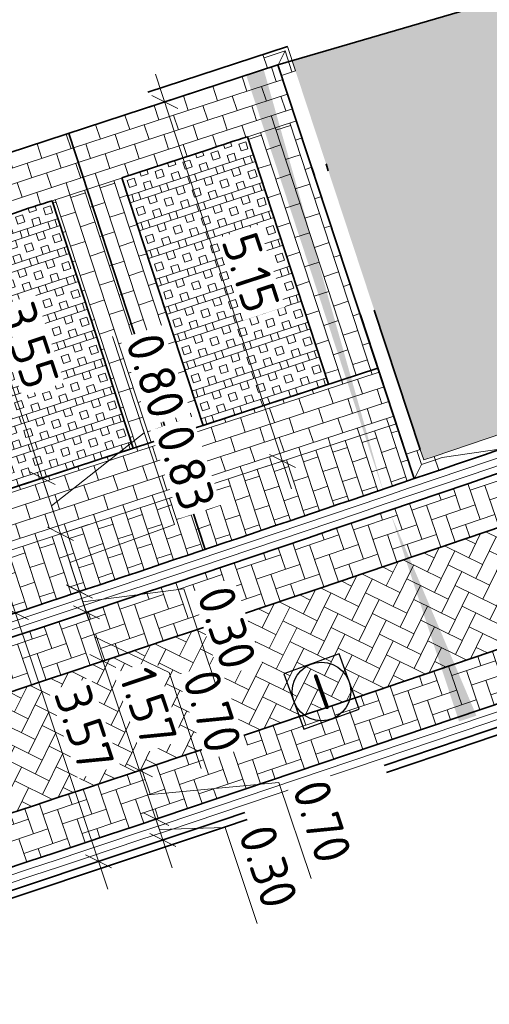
# Model space of a CAD drawing. Header units: metres. Extents: x 199937 to 201628, y 374508 to 375260.
# Tile 36 of 183: x 201196 to 201202, y 374723 to 374736. Entities that reach past the tile are written whole.
import ezdxf
from ezdxf.enums import TextEntityAlignment as Align

# ---------------------------------------------------------------- set-up
doc = ezdxf.new("R2010")
doc.units = ezdxf.units.M
doc.linetypes.add('VH-GELEIDEBAND', pattern=[6, 2, -2, 0, -2])
doc.linetypes.add('VH-OPSLUITBAND_100X200', pattern=[16, 8, -2, 4, -2])
for name, color, linetype, lineweight in [('N-WE-GR-BEPLANTING_CULTUUR-A', 92, 'Continuous', 0), ('N-WE-RI-ITR_RIOOLPUT-S', 84, 'Continuous', 25), ('N-WE-VH-DWARSHELLING-S', 7, 'Continuous', 25), ('N-WE-VH-GOOT-G', 170, 'Continuous', 35), ('N-WE-VH-KANTOPSLUITING_GELEIDEBAND_50 200-G', 20, 'VH-GELEIDEBAND', 35), ('N-WE-VH-KANTOPSLUITING_GELEIDEBAND_50 200_250_HOEKSTUK-S', 20, 'Continuous', 25), ('N-WE-VH-KANTOPSLUITING_GELEIDEBAND_50 200_250_INRITVERLOOPBAND-S', 20, 'Continuous', 25), ('N-WE-VH-KANTOPSLUITING_OPSLUITBAND_100X200-G', 150, 'VH-OPSLUITBAND_100X200', 35), ('N-WE-VH-KANTVERHARDING_STREKLAAG-G', 60, 'Continuous', 18), ('N-WE-VH-VERHARDING_BETONSTRAATSTEEN-G', 252, 'Continuous', 35), ('N-WE-VH-VERHARDING_GRASBETONSTEEN-A', 72, 'Continuous', 18), ('N-WE-VH-VERHARDING_GRASBETONSTEEN-G', 70, 'Continuous', 35), ('N-WE-VW-MARKERING_PARKEERVAK-G', 7, 'Continuous', 35), ('X-XX-AL-M', 7, 'Continuous', 18)]:
    doc.layers.add(name, color=color, linetype=linetype, lineweight=lineweight)
for name, color, linetype, lineweight, true_color in [('N-WE-GR-HAAG-G', 80, 'GR-HAAG1', 35, 0x3fff00), ('N-WE-VH-VERHARDING_BETONSTRAATSTEEN_HEIDE-A', 7, 'Continuous', 0, 0x986657), ('N-WE-VH-VERHARDING_BETONSTRAATSTEEN_ROOD-A', 7, 'Continuous', 0, 0xa92c0a)]:
    doc.layers.add(name, color=color, linetype=linetype, lineweight=lineweight, true_color=true_color)
doc.layers.add('X-XX-AL-HULPLIJN-G', color=7, linetype='Continuous', lineweight=18, plot=False)
doc.styles.add('NLCS-ISO', font='NLCS-ISO.ttf')
doc.styles.add('NLCS-ISO-ANNOTATIEF-T25', font='NLCS-ISO.ttf', dxfattribs={"height": 2.5})
doc.styles.add('NLCS-ISO-M200-T25', font='NLCS-ISO.ttf', dxfattribs={"height": 0.5})
doc.linetypes.add('GR-HAAG1', pattern='A,6,[176,NLCS.shx,S=0.125,R=0,X=0,Y=0],-2', length=8)
doc.dimstyles.new('NLCS-ANNOTATIEF-T25-SCHRAP_L2_H1', dxfattribs={"dimtxt": 2.5, "dimasz": 1.4, "dimexe": 2, "dimexo": 2, "dimgap": 0.7, "dimtad": 1, "dimzin": 0, "dimdsep": 46, "dimtxsty": 'NLCS-ISO-ANNOTATIEF-T25', "dimblk": 'OBLIQUE', "dimcen": 0, "dimdle": 2, "dimclrd": 256, "dimclre": 256, "dimclrt": 256, "dimadec": 1, "dimazin": 0, "dimtfac": 1, "dimtdec": 3, "dimtofl": 0, "dimtmove": 0, "dimatfit": 3, "dimldrblk": 'OBLIQUE', "dimfxl": 2, "dimfxlon": 1, "dimtfillclr": 256, "dimtolj": 1, "dimtzin": 0, "dimlwd": -1, "dimlwe": -1, "dimarcsym": 0})
doc.dimstyles.new('NLCS-M200-T25-SCHRAP_L2_H1', dxfattribs={"dimscale": 0.2, "dimtxt": 2.5, "dimasz": 1.4, "dimexe": 2, "dimexo": 2, "dimgap": 0.7, "dimtad": 1, "dimzin": 0, "dimdsep": 46, "dimtxsty": 'NLCS-ISO-M200-T25', "dimblk": 'OBLIQUE', "dimcen": 0, "dimdle": 2, "dimclrd": 256, "dimclre": 256, "dimclrt": 256, "dimadec": 1, "dimazin": 0, "dimtfac": 1, "dimtdec": 3, "dimtofl": 0, "dimtmove": 0, "dimatfit": 3, "dimldrblk": 'OBLIQUE', "dimfxl": 2, "dimfxlon": 1, "dimtfillclr": 256, "dimtolj": 1, "dimtzin": 0, "dimlwd": -1, "dimlwe": -1, "dimarcsym": 0})
pattern_1 = [(108.75775587, (0, 0), (-0.26637539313, 0.13131698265), [0.63, -0.21]), (18.75775587, (-0.3977, -0.13506), (-0.26637539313, 0.13131698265), [0.63, -0.21])]
pattern_2 = [(18.14416, (201123.74073, 375003.37324), (0.13416207, 0.26495384), [0.21, -0.21]), (108.14416, (201123.74073, 375003.37324), (-0.19955796, -0.06539588), [])]
pattern_3 = [(108.14416, (201123.74073, 375003.37324), (-0.26495384, 0.13416207), [0.21, -0.21]), (198.14416, (201123.74073, 375003.37324), (0.06539588, -0.19955796), [])]

# ---------------------------------------------------------------- blocks, each defined once
blk = doc.blocks.new('_Oblique')
at = {"color": 0, "linetype": 'ByBlock', "lineweight": -2}
blk.add_line((-0.5, -0.5), (0.5, 0.5), dxfattribs=at)
blk = doc.blocks.new('*D85')
at = {"layer": 'Defpoints', "color": 0, "transparency": 16777216}
for p in [(201197.053, 374727.464), (201197.551, 374725.974), (201197.552, 374725.974)]:
    blk.add_point(p, dxfattribs=at)
at = {"layer": 'X-XX-AL-M', "transparency": 16777216}
for p, q in [((201196.925, 374727.843), (201197.678, 374725.595)), ((201197.053, 374727.464), (201196.673, 374727.337)), ((201197.551, 374725.974), (201197.172, 374725.847))]:
    blk.add_line(p, q, dxfattribs=at)
at = {"layer": 'X-XX-AL-M', "transparency": 16777216, "xscale": 0.28, "yscale": 0.28, "zscale": 0.28}
for p, rotation in [((201197.053, 374727.464), 108.5142018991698), ((201197.551, 374725.974), 288.5142018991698)]:
    blk.add_blockref('_Oblique', p, dxfattribs=dict(at, rotation=rotation))
at = {"layer": 'X-XX-AL-M', "transparency": 16777216, "insert": (201197.672, 374726.843), "char_height": 0.5, "attachment_point": 5, "rotation": 288.5142, "style": 'NLCS-ISO-ANNOTATIEF-T25', "bg_fill": 3, "box_fill_scale": 1.1, "bg_fill_color": 256, "bg_fill_true_color": 13158600, "bg_fill_transparency": 0}
blk.add_mtext('\\A1;1.57', dxfattribs=at)
blk = doc.blocks.new('*D169')
at = {"layer": 'Defpoints', "color": 0, "transparency": 16777216}
for p in [(201196.477, 374729.199), (201196.477, 374729.199), (201196.735, 374728.412)]:
    blk.add_point(p, dxfattribs=at)
at = {"layer": 'X-XX-AL-M', "transparency": 16777216}
for p, q in [((201198.029, 374729.324), (201197.599, 374730.636)), ((201196.86, 374728.032), (201196.353, 374729.579)), ((201196.477, 374729.199), (201196.857, 374729.324)), ((201196.606, 374728.806), (201198.029, 374729.324)), ((201196.735, 374728.412), (201197.115, 374728.537))]:
    blk.add_line(p, q, dxfattribs=at)
at = {"layer": 'X-XX-AL-M', "transparency": 16777216, "xscale": 0.28, "yscale": 0.28, "zscale": 0.28}
for p, rotation in [((201196.477, 374729.199), 108.1441622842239), ((201196.735, 374728.412), 288.1441622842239)]:
    blk.add_blockref('_Oblique', p, dxfattribs=dict(at, rotation=rotation))
at = {"layer": 'X-XX-AL-M', "transparency": 16777216, "insert": (201198.185, 374730.101), "char_height": 0.5, "attachment_point": 5, "rotation": 288.1442, "style": 'NLCS-ISO-ANNOTATIEF-T25', "bg_fill": 3, "box_fill_scale": 1.1, "bg_fill_color": 256, "bg_fill_true_color": 13158600, "bg_fill_transparency": 0}
blk.add_mtext('\\A1;0.83', dxfattribs=at)
blk = doc.blocks.new('*D170')
at = {"layer": 'Defpoints', "color": 0, "transparency": 16777216}
for p in [(201196.228, 374729.959), (201196.228, 374729.959), (201196.477, 374729.199)]:
    blk.add_point(p, dxfattribs=at)
at = {"layer": 'X-XX-AL-M', "transparency": 16777216}
for p, q in [((201197.617, 374730.576), (201197.187, 374731.888)), ((201196.353, 374729.579), (201197.617, 374730.576)), ((201196.602, 374728.819), (201196.103, 374730.339)), ((201196.228, 374729.959), (201196.608, 374730.084)), ((201196.477, 374729.199), (201196.857, 374729.324))]:
    blk.add_line(p, q, dxfattribs=at)
at = {"layer": 'X-XX-AL-M', "transparency": 16777216, "xscale": 0.28, "yscale": 0.28, "zscale": 0.28}
for p, rotation in [((201196.228, 374729.959), 108.1441622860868), ((201196.477, 374729.199), 288.1441622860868)]:
    blk.add_blockref('_Oblique', p, dxfattribs=dict(at, rotation=rotation))
at = {"layer": 'X-XX-AL-M', "transparency": 16777216, "insert": (201197.773, 374731.353), "char_height": 0.5, "attachment_point": 5, "rotation": 288.1442, "style": 'NLCS-ISO-ANNOTATIEF-T25', "bg_fill": 3, "box_fill_scale": 1.1, "bg_fill_color": 256, "bg_fill_true_color": 13158600, "bg_fill_transparency": 0}
blk.add_mtext('\\A1;0.80', dxfattribs=at)
blk = doc.blocks.new('*D171')
at = {"layer": 'Defpoints', "color": 0, "transparency": 16777216}
for p in [(201195.122, 374733.333), (201195.122, 374733.333), (201196.228, 374729.959)]:
    blk.add_point(p, dxfattribs=at)
at = {"layer": 'X-XX-AL-M', "transparency": 16777216}
for p, q in [((201196.353, 374729.579), (201194.998, 374733.713)), ((201195.122, 374733.333), (201195.503, 374733.457)), ((201196.228, 374729.959), (201195.848, 374729.835))]:
    blk.add_line(p, q, dxfattribs=at)
at = {"layer": 'X-XX-AL-M', "transparency": 16777216, "xscale": 0.28, "yscale": 0.28, "zscale": 0.28}
for p, rotation in [((201195.122, 374733.333), 108.1441622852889), ((201196.228, 374729.959), 288.1441622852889)]:
    blk.add_blockref('_Oblique', p, dxfattribs=dict(at, rotation=rotation))
at = {"layer": 'X-XX-AL-M', "transparency": 16777216, "insert": (201196.046, 374731.767), "char_height": 0.5, "attachment_point": 5, "rotation": 288.1442, "style": 'NLCS-ISO-ANNOTATIEF-T25', "bg_fill": 3, "box_fill_scale": 1.1, "bg_fill_color": 256, "bg_fill_true_color": 13158600, "bg_fill_transparency": 0}
blk.add_mtext('\\A1;3.55', dxfattribs=at)
blk = doc.blocks.new('*D235')
at = {"layer": 'Defpoints', "color": 0, "transparency": 16777216}
for p in [(201197.897, 374735.084), (201199.5, 374730.19), (201199.5, 374730.19)]:
    blk.add_point(p, dxfattribs=at)
at = {"layer": 'X-XX-AL-M', "transparency": 16777216}
for p, q in [((201197.772, 374735.464), (201199.625, 374729.81)), ((201197.897, 374735.084), (201197.517, 374734.959)), ((201199.5, 374730.19), (201199.12, 374730.065))]:
    blk.add_line(p, q, dxfattribs=at)
at = {"layer": 'X-XX-AL-M', "transparency": 16777216, "xscale": 0.28, "yscale": 0.28, "zscale": 0.28}
for p, rotation in [((201197.897, 374735.084), 108.1441622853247), ((201199.5, 374730.19), 288.1441622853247)]:
    blk.add_blockref('_Oblique', p, dxfattribs=dict(at, rotation=rotation))
at = {"layer": 'X-XX-AL-M', "transparency": 16777216, "insert": (201199.069, 374732.758), "char_height": 0.5, "attachment_point": 5, "rotation": 288.1442, "style": 'NLCS-ISO-ANNOTATIEF-T25', "bg_fill": 3, "box_fill_scale": 1.1, "bg_fill_color": 256, "bg_fill_true_color": 13158600, "bg_fill_transparency": 0}
blk.add_mtext('\\A1;5.15', dxfattribs=at)
blk = doc.blocks.new('*D243')
at = {"layer": 'Defpoints', "color": 0, "transparency": 16777216}
for p in [(201195.865, 374728.121), (201196.996, 374724.734), (201196.996, 374724.734)]:
    blk.add_point(p, dxfattribs=at)
at = {"layer": 'X-XX-AL-M', "transparency": 16777216}
for p, q in [((201195.738, 374728.501), (201197.123, 374724.355)), ((201195.865, 374728.121), (201196.245, 374728.248)), ((201196.996, 374724.734), (201197.376, 374724.861))]:
    blk.add_line(p, q, dxfattribs=at)
at = {"layer": 'X-XX-AL-M', "transparency": 16777216, "xscale": 0.28, "yscale": 0.28, "zscale": 0.28}
for p, rotation in [((201195.865, 374728.121), 108.4642402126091), ((201196.996, 374724.734), 288.4642402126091)]:
    blk.add_blockref('_Oblique', p, dxfattribs=dict(at, rotation=rotation))
at = {"layer": 'X-XX-AL-M', "transparency": 16777216, "insert": (201196.801, 374726.551), "char_height": 0.5, "attachment_point": 5, "rotation": 288.4642, "style": 'NLCS-ISO-M200-T25', "bg_fill": 3, "box_fill_scale": 1.1, "bg_fill_color": 256, "bg_fill_true_color": 13158600, "bg_fill_transparency": 0}
blk.add_mtext('\\A1;3.57', dxfattribs=at)
blk = doc.blocks.new('SVH-GELEIDEBAND HOEKSTUK_50 200X250_L350_H90UITW_HD-MM')
at = {"linetype": 'Continuous', "lineweight": 0}
for p, q in [((200, 350), (200, 150)), ((200, 150), (0, 150)), ((200, 150), (350, 0))]:
    blk.add_line(p, q, dxfattribs=at)
blk.add_lwpolyline([(0, 200), (150, 200), (150, 350), (350, 350), (350, 0), (0, 0)], close=True, dxfattribs=at)
blk = doc.blocks.new('SVH-GELEIDEBAND INRITVERLOOPBAND_50 200X200_LINKS_L1000_HD-MM')
at = {"linetype": 'Continuous', "lineweight": 0}
blk.add_lwpolyline([(0, 0), (1000, 0), (1000, 200), (0, 200)], close=True, dxfattribs=at)
blk.add_lwpolyline([(900, 0), (100, 150), (0, 150)], dxfattribs=at)
blk = doc.blocks.new('SVH-GELEIDEBAND HOEKSTUK_50 200X250_L150_H90INW_HD-MM')
at = {"linetype": 'Continuous', "lineweight": 0}
blk.add_line((150, 0), (300, 150), dxfattribs=at)
blk.add_lwpolyline([(150, 0), (0, 0), (0, 200), (350, 200), (350, -150), (150, -150)], close=True, dxfattribs=at)
blk.add_lwpolyline([(300, -150), (300, 150), (0, 150)], dxfattribs=at)
blk = doc.blocks.new('SRI-PUT_INSPECTIE-SO')
at = {"lineweight": -3, "flags": 128}
blk.add_lwpolyline([(-2, -2), (2, -2), (2, 2), (-2, 2)], close=True, dxfattribs=at)
at = {"lineweight": -3, "ltscale": 1.5}
blk.add_circle((0, 0), 2, dxfattribs=at)
at = {"ltscale": 0.1, "style": 'NLCS-ISO'}
blk.add_text('I', height=2.5, dxfattribs=at).set_placement((-0.003, -0.007), align=Align.MIDDLE_CENTER)
blk = doc.blocks.new('*U391')
blk.add_solid([(0, 0), (0, 0.25), (5.999, 0)])
blk = doc.blocks.new('*U392')
blk.add_solid([(0, 0), (0, -0.25), (2.971, 0)])
blk = doc.blocks.new('*D739')
at = {"layer": 'Defpoints', "color": 0, "transparency": 16777216}
for p in [(201197.552, 374725.974), (201197.749, 374725.302), (201197.774, 374725.311)]:
    blk.add_point(p, dxfattribs=at)
at = {"layer": 'X-XX-AL-M', "transparency": 16777216}
for p, q in [((201197.424, 374726.354), (201197.901, 374724.931)), ((201197.551, 374725.974), (201197.172, 374725.847)), ((201197.662, 374725.642), (201199.452, 374725.811)), ((201199.452, 374725.811), (201199.89, 374724.502)), ((201197.774, 374725.311), (201198.153, 374725.438))]:
    blk.add_line(p, q, dxfattribs=at)
at = {"layer": 'X-XX-AL-M', "transparency": 16777216, "xscale": 0.28, "yscale": 0.28, "zscale": 0.28}
for p, rotation in [((201197.551, 374725.974), 108.5142018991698), ((201197.774, 374725.311), 288.5142018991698)]:
    blk.add_blockref('_Oblique', p, dxfattribs=dict(at, rotation=rotation))
at = {"layer": 'X-XX-AL-M', "transparency": 16777216, "insert": (201200.041, 374725.28), "char_height": 0.5, "attachment_point": 5, "rotation": 288.5142, "style": 'NLCS-ISO-ANNOTATIEF-T25', "bg_fill": 3, "box_fill_scale": 1.1, "bg_fill_color": 256, "bg_fill_true_color": 13158600, "bg_fill_transparency": 0}
blk.add_mtext('\\A1;0.70', dxfattribs=at)
blk = doc.blocks.new('*D740')
at = {"layer": 'Defpoints', "color": 0, "transparency": 16777216}
for p in [(201197.749, 374725.302), (201197.869, 374725.026), (201197.869, 374725.026)]:
    blk.add_point(p, dxfattribs=at)
at = {"layer": 'X-XX-AL-M', "transparency": 16777216}
for p, q in [((201197.647, 374725.69), (201197.996, 374724.647)), ((201197.774, 374725.311), (201198.153, 374725.438)), ((201197.821, 374725.168), (201198.719, 374725.197)), ((201197.869, 374725.026), (201198.248, 374725.153)), ((201198.719, 374725.197), (201199.157, 374723.888))]:
    blk.add_line(p, q, dxfattribs=at)
at = {"layer": 'X-XX-AL-M', "transparency": 16777216, "xscale": 0.28, "yscale": 0.28, "zscale": 0.28}
for p, rotation in [((201197.774, 374725.311), 108.5142018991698), ((201197.869, 374725.026), 288.5142018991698)]:
    blk.add_blockref('_Oblique', p, dxfattribs=dict(at, rotation=rotation))
at = {"layer": 'X-XX-AL-M', "transparency": 16777216, "insert": (201199.308, 374724.666), "char_height": 0.5, "attachment_point": 5, "rotation": 288.5142, "style": 'NLCS-ISO-ANNOTATIEF-T25', "bg_fill": 3, "box_fill_scale": 1.1, "bg_fill_color": 256, "bg_fill_true_color": 13158600, "bg_fill_transparency": 0}
blk.add_mtext('\\A1;0.30', dxfattribs=at)
blk = doc.blocks.new('*D741')
at = {"layer": 'Defpoints', "color": 0, "transparency": 16777216}
for p in [(201196.83, 374728.128), (201196.744, 374728.099), (201197.053, 374727.464)]:
    blk.add_point(p, dxfattribs=at)
at = {"layer": 'X-XX-AL-M', "transparency": 16777216}
for p, q in [((201197.18, 374727.085), (201196.703, 374728.507)), ((201196.83, 374728.128), (201197.21, 374728.255)), ((201196.941, 374727.796), (201197.956, 374727.311)), ((201197.053, 374727.464), (201196.673, 374727.337)), ((201197.956, 374727.311), (201198.394, 374726.002))]:
    blk.add_line(p, q, dxfattribs=at)
at = {"layer": 'X-XX-AL-M', "transparency": 16777216, "xscale": 0.28, "yscale": 0.28, "zscale": 0.28}
for p, rotation in [((201196.83, 374728.128), 108.5142018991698), ((201197.053, 374727.464), 288.5142018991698)]:
    blk.add_blockref('_Oblique', p, dxfattribs=dict(at, rotation=rotation))
at = {"layer": 'X-XX-AL-M', "transparency": 16777216, "insert": (201198.545, 374726.781), "char_height": 0.5, "attachment_point": 5, "rotation": 288.5142, "style": 'NLCS-ISO-ANNOTATIEF-T25', "bg_fill": 3, "box_fill_scale": 1.1, "bg_fill_color": 256, "bg_fill_true_color": 13158600, "bg_fill_transparency": 0}
blk.add_mtext('\\A1;0.70', dxfattribs=at)
blk = doc.blocks.new('*D742')
at = {"layer": 'Defpoints', "color": 0, "transparency": 16777216}
for p in [(201196.735, 374728.412), (201196.735, 374728.412), (201196.744, 374728.099)]:
    blk.add_point(p, dxfattribs=at)
at = {"layer": 'X-XX-AL-M', "transparency": 16777216}
for p, q in [((201196.957, 374727.748), (201196.608, 374728.791)), ((201196.735, 374728.412), (201197.114, 374728.539)), ((201196.783, 374728.27), (201198.155, 374728.45)), ((201198.155, 374728.45), (201198.593, 374727.142)), ((201196.83, 374728.128), (201197.21, 374728.255))]:
    blk.add_line(p, q, dxfattribs=at)
at = {"layer": 'X-XX-AL-M', "transparency": 16777216, "xscale": 0.28, "yscale": 0.28, "zscale": 0.28}
for p, rotation in [((201196.735, 374728.412), 108.5142018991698), ((201196.83, 374728.128), 288.5142018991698)]:
    blk.add_blockref('_Oblique', p, dxfattribs=dict(at, rotation=rotation))
at = {"layer": 'X-XX-AL-M', "transparency": 16777216, "insert": (201198.744, 374727.92), "char_height": 0.5, "attachment_point": 5, "rotation": 288.5142, "style": 'NLCS-ISO-ANNOTATIEF-T25', "bg_fill": 3, "box_fill_scale": 1.1, "bg_fill_color": 256, "bg_fill_true_color": 13158600, "bg_fill_transparency": 0}
blk.add_mtext('\\A1;0.30', dxfattribs=at)

msp = doc.modelspace()

# ---------------------------------------------------------------- hatches: boundary and pattern name
at = {"layer": 'N-WE-GR-BEPLANTING_CULTUUR-A'}
h = msp.add_hatch(dxfattribs=at)
h.set_pattern_fill('AGR-BEPLANTING_SOORT_01-SO', color=256, scale=0.2, pattern_type=2)
h.set_pattern_definition([(60, (201123.74073, 375003.37324), (-0.11547008, 0.19999995), [0.0577352, -0.1732052]), (120, (201123.74073, 375003.37324), (-0.23094008, -5e-08), [0.0577352, -0.1732052]), (270, (201123.74073, 375003.37324), (0.11547, -0.2), [0.05, -0.35])])
edge = h.paths.add_edge_path()
edge.add_line((201199.631, 374735.649), (201201.376, 374730.348))
edge.add_line((201201.376, 374730.348), (201201.424, 374730.206))
edge.add_line((201201.424, 374730.206), (201202.513, 374730.577))
edge.add_line((201202.513, 374730.577), (201202.545, 374730.482))
edge.add_arc((200893.875, 375636.225), 956.894, 288.818695, 289.512389)
edge.add_arc((201212.188, 374737.962), 3.9, 289.481, 377.4418)
edge.add_line((201215.908, 374739.131), (201215.054, 374741.849))
edge.add_line((201215.054, 374741.849), (201214.959, 374741.819))
edge.add_line((201214.959, 374741.819), (201214.659, 374742.773))
edge.add_arc((201214.373, 374742.683), 0.3, 17.4426, 83.6141)
edge.add_line((201214.406, 374742.981), (201209.626, 374743.516))
edge.add_arc((201209.682, 374744.013), 0.5, 221.7424, 263.6141, ccw=False)
edge.add_line((201209.309, 374743.68), (201206.901, 374739.717))
edge.add_line((201206.901, 374739.717), (201207.012, 374739.275))
edge.add_line((201207.012, 374739.275), (201205.445, 374737.348))
edge.add_line((201205.445, 374737.348), (201199.631, 374735.649))
at = {"layer": 'N-WE-VH-VERHARDING_BETONSTRAATSTEEN_HEIDE-A', "true_color": 0x986657}
h = msp.add_hatch(dxfattribs=at)
h.set_pattern_fill('AVH-HEI_BSS_KEIFRMT_KEPER-SO', color=25, scale=2, angle=108.7578, pattern_type=2)
h.set_pattern_definition(pattern_1)
h.paths.add_polyline_path([(201211.955, 374732.578), (201211.731, 374733.242, -0.005357), (201190.378, 374725.99), (201190.596, 374725.325, 0.005355)])
h = msp.add_hatch(dxfattribs=at)
h.set_pattern_fill('AVH-HEI_BSS_KEIFRMT_KEPER-SO', color=25, scale=2, angle=108.7578, pattern_type=2)
h.set_pattern_definition(pattern_1)
h.paths.add_polyline_path([(201212.681, 374730.427), (201212.457, 374731.09, -0.00535), (201191.085, 374723.832), (201191.303, 374723.167, 0.005347)])
at = {"layer": 'N-WE-VH-VERHARDING_BETONSTRAATSTEEN_ROOD-A'}
h = msp.add_hatch(dxfattribs=at)
h.set_pattern_fill('AVH-ROO_BSS_KEIFRMT_HALFST-SO', color=36, scale=2, angle=108.1442, pattern_type=2)
h.set_pattern_definition(pattern_3)
h.paths.add_polyline_path([(201199.69, 374734.829), (201199.439, 374735.589), (201196.589, 374734.655), (201196.838, 374733.895)])
h = msp.add_hatch(dxfattribs=at)
h.set_pattern_fill('AVH-ROO_BSS_KEIFRMT_HALFST-SO', color=36, scale=2, angle=18.1442, pattern_type=2)
h.set_pattern_definition(pattern_2)
h.paths.add_polyline_path([(201199.69, 374734.829), (201199.023, 374734.611), (201200.129, 374731.238), (201200.8, 374731.458)])
h = msp.add_hatch(dxfattribs=at)
h.set_pattern_fill('AVH-ROO_BSS_KEIFRMT_HALFST-SO', color=36, scale=2, angle=108.1442, pattern_type=2)
h.set_pattern_definition(pattern_3)
h.paths.add_polyline_path([(201196.838, 374733.895), (201196.589, 374734.655), (201193.928, 374733.783), (201194.177, 374733.023)])
h = msp.add_hatch(dxfattribs=at)
h.set_pattern_fill('AVH-ROO_BSS_KEIFRMT_HALFST-SO', color=36, scale=2, angle=18.1442, pattern_type=2)
h.set_pattern_definition(pattern_2)
h.paths.add_polyline_path([(201197.313, 374734.05), (201196.838, 374733.895), (201197.943, 374730.521), (201198.418, 374730.677)])
h = msp.add_hatch(dxfattribs=at)
h.set_pattern_fill('AVH-ROO_BSS_KEIFRMT_HALFST-SO', color=36, scale=2, angle=18.1442, pattern_type=2)
h.set_pattern_definition(pattern_2)
h.paths.add_polyline_path([(201196.838, 374733.895), (201196.363, 374733.739), (201197.468, 374730.366), (201197.943, 374730.521)])
h = msp.add_hatch(dxfattribs=at)
h.set_pattern_fill('AVH-ROO_BSS_KEIFRMT_KEPER-SO', color=36, scale=2, angle=63.7578, pattern_type=2)
h.set_pattern_definition([(63.75775587, (0, 0), (-0.09550071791, 0.28121097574), [0.63, -0.21]), (333.75775587, (-0.37671, 0.1857), (-0.09550071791, 0.28121097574), [0.63, -0.21])])
h.paths.add_polyline_path([(201212.457, 374731.09), (201211.955, 374732.578, -0.005355), (201190.596, 374725.325), (201191.085, 374723.832, 0.00535)])
h = msp.add_hatch(dxfattribs=at)
h.set_pattern_fill('AVH-ROO_BSS_KEIFRMT_HALFST-SO', color=36, scale=2, angle=108.1442, pattern_type=2)
h.set_pattern_definition(pattern_3)
h.paths.add_polyline_path([(201201.05, 374730.698), (201200.8, 374731.458), (201197.943, 374730.521), (201198.192, 374729.761)])
h = msp.add_hatch(dxfattribs=at)
h.set_pattern_fill('AVH-ROO_BSS_KEIFRMT_HALFST-SO', color=36, scale=2, angle=18.1442, pattern_type=2)
h.set_pattern_definition(pattern_2)
edge = h.paths.add_edge_path()
edge.add_line((201201.296, 374729.951), (201201.05, 374730.698))
edge.add_line((201201.05, 374730.698), (201198.192, 374729.761))
edge.add_line((201198.192, 374729.761), (201198.446, 374728.987))
edge.add_arc((200862.63, 375726.125), 1052.168, 288.61248, 288.776325)
h = msp.add_hatch(dxfattribs=at)
h.set_pattern_fill('AVH-ROO_BSS_KEIFRMT_HALFST-SO', color=36, scale=2, angle=108.1442, pattern_type=2)
h.set_pattern_definition(pattern_3)
h.paths.add_polyline_path([(201197.943, 374730.521), (201195.283, 374729.649), (201195.532, 374728.889), (201198.192, 374729.761)])
h = msp.add_hatch(dxfattribs=at)
h.set_pattern_fill('AVH-ROO_BSS_KEIFRMT_HALFST-SO', color=36, scale=2, angle=18.1442, pattern_type=2)
h.set_pattern_definition(pattern_2)
h.paths.add_polyline_path([(201198.446, 374728.987), (201198.192, 374729.761), (201195.532, 374728.889), (201195.791, 374728.097, 0.000665)])
at = {"layer": 'N-WE-VH-VERHARDING_GRASBETONSTEEN-A'}
h = msp.add_hatch(dxfattribs=at)
h.set_pattern_fill('AVH-GRASBETONSTEEN_01-SO', color=256, angle=108.1442, pattern_type=2)
h.set_pattern_definition([(198.14416, (201126.4015, 375004.2452), (0.1245636, -0.3801104), []), (198.14416, (201126.37036, 375004.3402), (0.1245636, -0.3801104), []), (108.14416, (201126.4015, 375004.2452), (-0.3801104, -0.1245636), [-0.1, 0.1]), (108.14416, (201126.30647, 375004.21404), (-0.3801104, -0.1245636), [-0.1, 0.1]), (108.14416, (201126.21145, 375004.1829), (-0.3801104, -0.1245636), [0.1, -0.1]), (108.14416, (201126.1164, 375004.15176), (-0.3801104, -0.1245636), [0.1, -0.1]), (198.14416, (201126.3392, 375004.43524), (0.1245636, -0.3801104), [0.1, -0.1]), (198.14416, (201126.30808, 375004.53026), (0.1245636, -0.3801104), [0.1, -0.1])])
h.paths.add_polyline_path([(201199.023, 374734.611), (201197.313, 374734.05), (201198.418, 374730.677), (201200.129, 374731.238)])
h = msp.add_hatch(dxfattribs=at)
h.set_pattern_fill('AVH-GRASBETONSTEEN_01-SO', color=256, angle=108.1442, pattern_type=2)
h.set_pattern_definition([(198.14416, (201123.74073, 375003.37324), (0.1245636, -0.3801104), []), (198.14416, (201123.7096, 375003.46826), (0.1245636, -0.3801104), []), (108.14416, (201123.74073, 375003.37324), (-0.3801104, -0.1245636), [-0.1, 0.1]), (108.14416, (201123.6457, 375003.3421), (-0.3801104, -0.1245636), [-0.1, 0.1]), (108.14416, (201123.55067, 375003.31095), (-0.3801104, -0.1245636), [0.1, -0.1]), (108.14416, (201123.45565, 375003.2798), (-0.3801104, -0.1245636), [0.1, -0.1]), (198.14416, (201123.67845, 375003.5633), (0.1245636, -0.3801104), [0.1, -0.1]), (198.14416, (201123.6473, 375003.6583), (0.1245636, -0.3801104), [0.1, -0.1])])
h.paths.add_polyline_path([(201196.363, 374733.739), (201194.652, 374733.179), (201195.758, 374729.805), (201197.468, 374730.366)])

# ---------------------------------------------------------------- linework, layer by layer
at = {"layer": 'N-WE-GR-HAAG-G'}
msp.add_lwpolyline([(201214.753, 374743.144), (201209.346, 374743.749), (201206.901, 374739.717), (201207.012, 374739.275), (201205.445, 374737.348), (201199.439, 374735.589), (201201.296, 374729.951, 0.003075), (201213.522, 374734.191, 0.403828), (201216.004, 374739.161)], format="xyb", close=True, dxfattribs=at)
at = {"layer": 'N-WE-VH-GOOT-G'}
for points in [[(201190.378, 374725.99, 0.005833), (201213.622, 374733.909, 0.403828), (201216.29, 374739.251), (201200.02, 374791.036, -0.319273), (201202.773, 374799.525), (201210.674, 374805.396, -0.01767), (201214.863, 374808.168, 0.454979), (201216.446, 374817.535, -0.009969), (201205.73, 374831.155, 0.299956), (201199.2, 374833.489), (201150.331, 374821.559)], [(201191.303, 374723.167, 0.005813), (201214.539, 374731.082, 0.004094), (201228.7, 374735.988, 0.004094)], [(201190.285, 374726.275, 0.002758), (201201.296, 374729.951, 0.002758)]]:
    msp.add_lwpolyline(points, format="xyb", dxfattribs=at)
at = {"layer": 'N-WE-VH-VERHARDING_BETONSTRAATSTEEN-G'}
for points in [[(201190.596, 374725.325, 0.005355), (201211.955, 374732.578, 0.005355)], [(201191.085, 374723.832, 0.00535), (201212.457, 374731.09, 0.00535)]]:
    msp.add_lwpolyline(points, format="xyb", dxfattribs=at)
at = {"layer": 'N-WE-VW-MARKERING_PARKEERVAK-G'}
for points in [[(201188.416, 374731.977), (201199.439, 374735.589)], [(201199.439, 374735.589), (201201.05, 374730.698)], [(201196.589, 374734.655), (201198.446, 374728.987)], [(201189.771, 374727.843), (201200.8, 374731.458)], [(201201.05, 374730.698), (201201.296, 374729.951)]]:
    msp.add_lwpolyline(points, dxfattribs=at)
at = {"layer": 'X-XX-AL-HULPLIJN-G'}
for points in [[(201188.665, 374731.217), (201199.69, 374734.829)], [(201199.023, 374734.611), (201200.129, 374731.238)], [(201196.363, 374733.739), (201197.468, 374730.366)], [(201190.02, 374727.083), (201201.05, 374730.698)]]:
    msp.add_lwpolyline(points, dxfattribs=at)

# ---------------------------------------------------------------- block references
at = {"layer": 'N-WE-RI-ITR_RIOOLPUT-S', "xscale": 0.2, "yscale": 0.2, "zscale": 0.2, "rotation": 19.87838317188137}
msp.add_blockref('SRI-PUT_INSPECTIE-SO', (201200.031, 374727.049), dxfattribs=at)
at = {"layer": 'N-WE-VH-DWARSHELLING-S', "rotation": 108.2154818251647}
msp.add_blockref('*U392', (201201.905, 374726.642), dxfattribs=at)
at = {"layer": 'N-WE-VH-KANTOPSLUITING_GELEIDEBAND_50 200_250_HOEKSTUK-S', "xscale": 0.001, "yscale": 0.001, "zscale": 0.001, "rotation": 288.7765638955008}
msp.add_blockref('SVH-GELEIDEBAND HOEKSTUK_50 200X250_L350_H90UITW_HD-MM', (201201.187, 374730.284), dxfattribs=at)
at = {"layer": 'N-WE-VH-KANTOPSLUITING_GELEIDEBAND_50 200_250_INRITVERLOOPBAND-S', "xscale": 0.001, "yscale": 0.001, "zscale": 0.001, "rotation": 18.82499111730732}
msp.add_blockref('SVH-GELEIDEBAND INRITVERLOOPBAND_50 200X200_LINKS_L1000_HD-MM', (201201.631, 374730.065), dxfattribs=at)

# ---------------------------------------------------------------- next in the draw order: dimensions: what is measured, and where the dimension line sits
at = {"layer": 'X-XX-AL-M'}
dim = msp.add_linear_dim(base=(201196.477, 374729.199), p1=(201196.735, 374728.412), p2=(201196.477, 374729.199), angle=108.1442, dimstyle='NLCS-ANNOTATIEF-T25-SCHRAP_L2_H1', override={"dimtfill": 1}, dxfattribs=at)
dim.commit()
dim.dimension.update_dxf_attribs({"geometry": '*D169', "text_midpoint": (201197.985, 374729.457), "dimtype": 161})
dim = msp.add_aligned_dim(p1=(201197.053, 374727.464), p2=(201197.552, 374725.974), distance=0, dimstyle='NLCS-ANNOTATIEF-T25-SCHRAP_L2_H1', override={"dimtfill": 1}, dxfattribs=at)
dim.commit()
dim.dimension.update_dxf_attribs({"geometry": '*D85', "text_midpoint": (201197.672, 374726.843)})

# ---------------------------------------------------------------- next in the draw order: dimensions: what is measured, and where the dimension line sits
dim = msp.add_linear_dim(base=(201196.228, 374729.959), p1=(201196.477, 374729.199), p2=(201196.228, 374729.959), angle=108.1442, dimstyle='NLCS-ANNOTATIEF-T25-SCHRAP_L2_H1', override={"dimtfill": 1}, dxfattribs=at)
dim.commit()
dim.dimension.update_dxf_attribs({"geometry": '*D170', "text_midpoint": (201197.573, 374730.709), "dimtype": 161})
dim = msp.add_aligned_dim(p1=(201195.865, 374728.121), p2=(201196.996, 374724.734), distance=0, dimstyle='NLCS-M200-T25-SCHRAP_L2_H1', override={"dimtfill": 1}, dxfattribs=at)
dim.commit()
dim.dimension.update_dxf_attribs({"geometry": '*D243', "text_midpoint": (201196.801, 374726.551)})

# ---------------------------------------------------------------- next in the draw order: dimensions: what is measured, and where the dimension line sits
for p1, p2, picture, middle in [((201197.897, 374735.084), (201199.5, 374730.19), '*D235', (201199.069, 374732.758)), ((201196.228, 374729.959), (201195.122, 374733.333), '*D171', (201196.046, 374731.767))]:
    dim = msp.add_aligned_dim(p1=p1, p2=p2, distance=0, dimstyle='NLCS-ANNOTATIEF-T25-SCHRAP_L2_H1', override={"dimtfill": 1}, dxfattribs=at)
    dim.commit()
    dim.dimension.update_dxf_attribs({"geometry": picture, "text_midpoint": middle})

# ---------------------------------------------------------------- next in the draw order: linework, layer by layer
at = {"layer": 'N-WE-VH-KANTOPSLUITING_GELEIDEBAND_50 200-G'}
for points in [[(201201.376, 374730.348), (201199.567, 374735.841), (201189.304, 374732.478)], [(201201.187, 374730.284), (201199.439, 374735.589), (201189.367, 374732.288)]]:
    msp.add_lwpolyline(points, dxfattribs=at)
at = {"layer": 'N-WE-VH-KANTOPSLUITING_OPSLUITBAND_100X200-G'}
for points in [[(201191.397, 374722.882, 0.005814), (201214.635, 374730.798, 0.0041), (201228.806, 374735.707), (201234.724, 374737.948, 0.00809), (201257.505, 374747.667, 0.017098), (201278.247, 374758.195), (201285.459, 374762.209, 0.019739), (201295.569, 374768.37), (201315.886, 374781.878, -0.431866), (201324.394, 374779.899), (201346.139, 374742.521)], [(201191.428, 374722.787, 0.005813), (201214.668, 374730.703, 0.0041), (201228.841, 374735.613), (201234.761, 374737.855, 0.008091), (201257.547, 374747.576, 0.017099), (201278.295, 374758.107), (201285.508, 374762.121, 0.019739), (201295.624, 374768.286), (201315.941, 374781.795, -0.431866), (201324.307, 374779.849), (201346.052, 374742.47)]]:
    msp.add_lwpolyline(points, format="xyb", dxfattribs=at)
at = {"layer": 'N-WE-VH-KANTVERHARDING_STREKLAAG-G'}
for points in [[(201190.347, 374726.085, 0.005833), (201213.588, 374734.003, 0.403828), (201216.194, 374739.221), (201199.924, 374791.007, -0.319273), (201202.714, 374799.605), (201210.615, 374805.476, -0.017673), (201214.811, 374808.254, 0.454979), (201216.368, 374817.471, -0.009976), (201205.643, 374831.105, 0.299394), (201199.224, 374833.392), (201150.355, 374821.462)], [(201190.316, 374726.18, 0.005833), (201213.555, 374734.097, 0.403828), (201216.099, 374739.191), (201199.829, 374790.977, -0.319273), (201202.654, 374799.686), (201210.556, 374805.557, -0.017676), (201214.758, 374808.339, 0.454979), (201216.291, 374817.408, -0.009976), (201205.563, 374831.044, 0.299394), (201199.248, 374833.295), (201150.379, 374821.365)], [(201191.334, 374723.072, 0.005813), (201214.572, 374730.987, 0.004094), (201228.733, 374735.894, 0.004094)], [(201191.366, 374722.977, 0.005813), (201214.605, 374730.893, 0.004093), (201228.767, 374735.799, 0.004093)]]:
    msp.add_lwpolyline(points, format="xyb", dxfattribs=at)
at = {"layer": 'N-WE-VH-VERHARDING_GRASBETONSTEEN-G'}
for points in [[(201199.023, 374734.611, 0.003502), (201198.511, 374734.443), (201197.313, 374734.05), (201198.418, 374730.677), (201199.688, 374731.093, 0.0009), (201200.129, 374731.238)], [(201196.363, 374733.739, 0.003502), (201195.85, 374733.571), (201194.652, 374733.179), (201195.758, 374729.805), (201197.027, 374730.221, 0.0009), (201197.468, 374730.366)]]:
    msp.add_lwpolyline(points, format="xyb", close=True, dxfattribs=at)
at = {"layer": 'X-XX-AL-HULPLIJN-G'}
msp.add_lwpolyline([(201197.313, 374734.05), (201198.418, 374730.677)], dxfattribs=at)

# ---------------------------------------------------------------- next in the draw order: block references
at = {"layer": 'N-WE-VH-DWARSHELLING-S', "rotation": 288.2154814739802}
msp.add_blockref('*U391', (201199.007, 374735.448), dxfattribs=at)
at = {"layer": 'N-WE-VH-KANTOPSLUITING_GELEIDEBAND_50 200_250_HOEKSTUK-S', "xscale": 0.001, "yscale": 0.001, "zscale": 0.001, "rotation": 18.14416225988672}
msp.add_blockref('SVH-GELEIDEBAND HOEKSTUK_50 200X250_L150_H90INW_HD-MM', (201199.297, 374735.543), dxfattribs=at)

# ---------------------------------------------------------------- next in the draw order: dimensions: what is measured, and where the dimension line sits
at = {"layer": 'X-XX-AL-M'}
dim = msp.add_linear_dim(base=(201197.774, 374725.311), p1=(201197.552, 374725.974), p2=(201197.749, 374725.302), angle=108.5142, dimstyle='NLCS-ANNOTATIEF-T25-SCHRAP_L2_H1', override={"dimtfill": 1}, dxfattribs=at)
dim.commit()
dim.dimension.update_dxf_attribs({"geometry": '*D739', "text_midpoint": (201199.496, 374725.678), "dimtype": 160})

# ---------------------------------------------------------------- next in the draw order: dimensions: what is measured, and where the dimension line sits
dim = msp.add_linear_dim(base=(201196.83, 374728.128), p1=(201197.053, 374727.464), p2=(201196.744, 374728.099), angle=108.5142, dimstyle='NLCS-ANNOTATIEF-T25-SCHRAP_L2_H1', override={"dimtfill": 1}, dxfattribs=at)
dim.commit()
dim.dimension.update_dxf_attribs({"geometry": '*D741', "text_midpoint": (201198, 374727.178), "dimtype": 160})
dim = msp.add_linear_dim(base=(201197.869, 374725.026), p1=(201197.749, 374725.302), p2=(201197.869, 374725.026), angle=108.5142, dimstyle='NLCS-ANNOTATIEF-T25-SCHRAP_L2_H1', override={"dimtfill": 1}, dxfattribs=at)
dim.commit()
dim.dimension.update_dxf_attribs({"geometry": '*D740', "text_midpoint": (201199.133, 374725.188)})

# ---------------------------------------------------------------- next in the draw order: dimensions: what is measured, and where the dimension line sits
dim = msp.add_linear_dim(base=(201196.735, 374728.412), p1=(201196.744, 374728.099), p2=(201196.735, 374728.412), angle=108.5142, dimstyle='NLCS-ANNOTATIEF-T25-SCHRAP_L2_H1', override={"dimtfill": 1}, dxfattribs=at)
dim.commit()
dim.dimension.update_dxf_attribs({"geometry": '*D742', "text_midpoint": (201198.2, 374728.318), "dimtype": 160})

doc.saveas('drawing.dxf')
